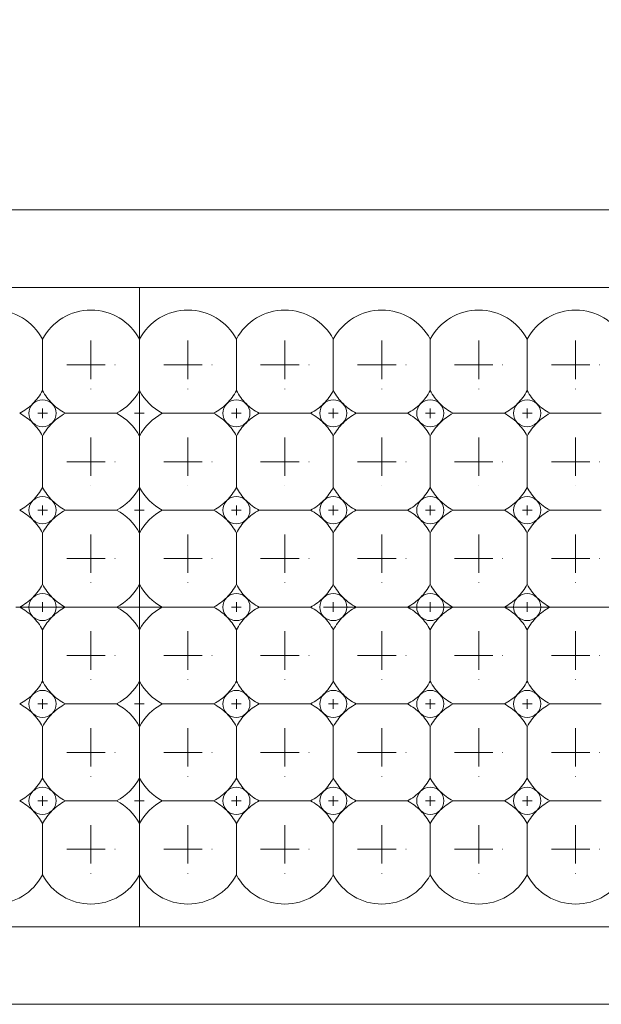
# Model space of a CAD drawing. Header units: millimetres. Extents: x -201 to 202, y 143 to 428.
# Tile 36 of 46: x 36 to 42, y 290 to 300. Entities that reach past the tile are written whole.
import ezdxf

# ---------------------------------------------------------------- set-up
doc = ezdxf.new("R2010")
doc.units = ezdxf.units.MM
doc.header["$LTSCALE"] = 0.25
doc.linetypes.add('CENTER', pattern=[50.8, 31.75, -6.35, 6.35, -6.35])
for name, color, linetype, lineweight in [('BASE', 7, 'Continuous', 20), ('CENTER', 1, 'CENTER', 9), ('DIMENSION', 6, 'Continuous', 9), ('LED LENS', 7, 'Continuous', 20)]:
    doc.layers.add(name, color=color, linetype=linetype, lineweight=lineweight)
doc.styles.add('VS Standard', font='msgothic.ttc', dxfattribs={"height": 3})
doc.dimstyles.new('VS Standard x0.2', dxfattribs={"dimtxt": 3, "dimasz": 3, "dimexe": 0.5, "dimexo": 0.8, "dimgap": 0.5, "dimtad": 3, "dimlfac": 5, "dimrnd": 0.0001, "dimzin": 9, "dimdsep": 46, "dimtxsty": 'VS Standard', "dimcen": 0, "dimaunit": 1, "dimadec": 0, "dimazin": 2, "dimtfac": 1, "dimtmove": 0, "dimatfit": 3, "dimfxl": 1, "dimtolj": 1, "dimtzin": 0, "dimarcsym": 0})

# ---------------------------------------------------------------- blocks, each defined once
blk = doc.blocks.new('*D262')
at = {"layer": 'Defpoints', "color": 0}
for p in [(47.12, 305.822), (-72.88, 297.961), (47.12, 297.961)]:
    blk.add_point(p, dxfattribs=at)
at = {"layer": 'DIMENSION', "color": 0, "lineweight": -2}
for p, q in [((-72.88, 298.761), (-72.88, 306.322)), ((47.12, 298.761), (47.12, 306.322)), ((-69.88, 305.822), (44.12, 305.822))]:
    blk.add_line(p, q, dxfattribs=at)
at = {"layer": 'DIMENSION', "color": 0}
for points in [[(-69.88, 306.322), (-69.88, 305.322), (-72.88, 305.822)], [(44.12, 305.322), (44.12, 306.322), (47.12, 305.822)]]:
    blk.add_solid(points, dxfattribs=at)
at = {"layer": 'DIMENSION', "color": 0, "insert": (-12.88, 307.822), "char_height": 3, "attachment_point": 5, "style": 'VS Standard'}
blk.add_mtext('\\A1;600', dxfattribs=at)
blk = doc.blocks.new('*D265')
at = {"layer": 'Defpoints', "color": 0}
for p in [(47.42, 312.478), (-73.18, 297.961), (47.42, 297.961)]:
    blk.add_point(p, dxfattribs=at)
at = {"layer": 'DIMENSION', "color": 0, "lineweight": -2}
for p, q in [((-73.18, 298.761), (-73.18, 312.978)), ((47.42, 298.761), (47.42, 312.978)), ((-70.18, 312.478), (44.42, 312.478))]:
    blk.add_line(p, q, dxfattribs=at)
at = {"layer": 'DIMENSION', "color": 0}
for points in [[(-70.18, 312.978), (-70.18, 311.978), (-73.18, 312.478)], [(44.42, 311.978), (44.42, 312.978), (47.42, 312.478)]]:
    blk.add_solid(points, dxfattribs=at)
at = {"layer": 'DIMENSION', "color": 0, "insert": (-12.88, 314.478), "char_height": 3, "attachment_point": 5, "style": 'VS Standard'}
blk.add_mtext('\\A1;603', dxfattribs=at)
blk = doc.blocks.new('*D266')
at = {"layer": 'Defpoints', "color": 0}
for p in [(47.818, 319.199), (-73.582, 296.068), (47.818, 296.068)]:
    blk.add_point(p, dxfattribs=at)
at = {"layer": 'DIMENSION', "color": 0, "lineweight": -2}
for p, q in [((-73.582, 296.868), (-73.582, 319.699)), ((47.818, 296.868), (47.818, 319.699)), ((-70.582, 319.199), (44.818, 319.199))]:
    blk.add_line(p, q, dxfattribs=at)
at = {"layer": 'DIMENSION', "color": 0}
for points in [[(-70.582, 319.699), (-70.582, 318.699), (-73.582, 319.199)], [(44.818, 318.699), (44.818, 319.699), (47.818, 319.199)]]:
    blk.add_solid(points, dxfattribs=at)
at = {"layer": 'DIMENSION', "color": 0, "insert": (-12.882, 321.45), "char_height": 3, "attachment_point": 5, "style": 'VS Standard'}
blk.add_mtext('\\A1;\\A1;(607)', dxfattribs=at)

msp = doc.modelspace()

# ---------------------------------------------------------------- linework, layer by layer
at = {"layer": 'BASE'}
for p, q in [((-72.8798, 297.9606), (47.1202, 297.9606)), ((47.1202, 297.1606), (-72.8798, 297.1606)), ((-72.8798, 290.5606), (47.1202, 290.5606)), ((47.1202, 289.7606), (-72.8798, 289.7606))]:
    msp.add_line(p, q, dxfattribs=at)
at = {"layer": 'CENTER', "ltscale": 0.05}
for p, q in [((36.6202, 296.6106), (36.6202, 296.1106)), ((37.6202, 296.6106), (37.6202, 296.1106)), ((38.6202, 296.6106), (38.6202, 296.1106)), ((39.6202, 296.6106), (39.6202, 296.1106)), ((40.6202, 296.6106), (40.6202, 296.1106)), ((41.6202, 296.6106), (41.6202, 296.1106)), ((36.3702, 296.3606), (36.8702, 296.3606)), ((37.3702, 296.3606), (37.8702, 296.3606)), ((38.3702, 296.3606), (38.8702, 296.3606)), ((39.3702, 296.3606), (39.8702, 296.3606)), ((40.3702, 296.3606), (40.8702, 296.3606)), ((41.3702, 296.3606), (41.8702, 296.3606)), ((36.6202, 295.6106), (36.6202, 295.1106)), ((37.6202, 295.6106), (37.6202, 295.1106)), ((38.6202, 295.6106), (38.6202, 295.1106)), ((39.6202, 295.6106), (39.6202, 295.1106)), ((40.6202, 295.6106), (40.6202, 295.1106)), ((41.6202, 295.6106), (41.6202, 295.1106)), ((36.3702, 295.3606), (36.8702, 295.3606)), ((37.3702, 295.3606), (37.8702, 295.3606)), ((38.3702, 295.3606), (38.8702, 295.3606)), ((39.3702, 295.3606), (39.8702, 295.3606)), ((40.3702, 295.3606), (40.8702, 295.3606)), ((41.3702, 295.3606), (41.8702, 295.3606)), ((36.6202, 294.6106), (36.6202, 294.1106)), ((37.6202, 294.6106), (37.6202, 294.1106)), ((38.6202, 294.6106), (38.6202, 294.1106)), ((39.6202, 294.6106), (39.6202, 294.1106)), ((40.6202, 294.6106), (40.6202, 294.1106)), ((41.6202, 294.6106), (41.6202, 294.1106)), ((36.3702, 294.3606), (36.8702, 294.3606)), ((37.3702, 294.3606), (37.8702, 294.3606)), ((38.3702, 294.3606), (38.8702, 294.3606)), ((39.3702, 294.3606), (39.8702, 294.3606)), ((40.3702, 294.3606), (40.8702, 294.3606)), ((41.3702, 294.3606), (41.8702, 294.3606)), ((36.6202, 293.6106), (36.6202, 293.1106)), ((37.6202, 293.6106), (37.6202, 293.1106)), ((38.6202, 293.6106), (38.6202, 293.1106)), ((39.6202, 293.6106), (39.6202, 293.1106)), ((40.6202, 293.6106), (40.6202, 293.1106)), ((41.6202, 293.6106), (41.6202, 293.1106)), ((36.3702, 293.3606), (36.8702, 293.3606)), ((37.3702, 293.3606), (37.8702, 293.3606)), ((38.3702, 293.3606), (38.8702, 293.3606)), ((39.3702, 293.3606), (39.8702, 293.3606)), ((40.3702, 293.3606), (40.8702, 293.3606)), ((41.3702, 293.3606), (41.8702, 293.3606)), ((36.6202, 292.6106), (36.6202, 292.1106)), ((37.6202, 292.6106), (37.6202, 292.1106)), ((38.6202, 292.6106), (38.6202, 292.1106)), ((39.6202, 292.6106), (39.6202, 292.1106)), ((40.6202, 292.6106), (40.6202, 292.1106)), ((41.6202, 292.6106), (41.6202, 292.1106)), ((36.3702, 292.3606), (36.8702, 292.3606)), ((37.3702, 292.3606), (37.8702, 292.3606)), ((38.3702, 292.3606), (38.8702, 292.3606)), ((39.3702, 292.3606), (39.8702, 292.3606)), ((40.3702, 292.3606), (40.8702, 292.3606)), ((41.3702, 292.3606), (41.8702, 292.3606)), ((36.6202, 291.6106), (36.6202, 291.1106)), ((37.6202, 291.6106), (37.6202, 291.1106)), ((38.6202, 291.6106), (38.6202, 291.1106)), ((39.6202, 291.6106), (39.6202, 291.1106)), ((40.6202, 291.6106), (40.6202, 291.1106)), ((41.6202, 291.6106), (41.6202, 291.1106)), ((36.3702, 291.3606), (36.8702, 291.3606)), ((37.3702, 291.3606), (37.8702, 291.3606)), ((38.3702, 291.3606), (38.8702, 291.3606)), ((39.3702, 291.3606), (39.8702, 291.3606)), ((40.3702, 291.3606), (40.8702, 291.3606)), ((41.3702, 291.3606), (41.8702, 291.3606))]:
    msp.add_line(p, q, dxfattribs=at)
at = {"layer": 'CENTER', "ltscale": 0.01}
for p, q in [((36.0702, 295.8606), (36.1702, 295.8606)), ((36.1202, 295.9106), (36.1202, 295.8106)), ((37.0702, 295.8606), (37.1702, 295.8606)), ((37.1202, 295.9106), (37.1202, 295.8106)), ((38.0702, 295.8606), (38.1702, 295.8606)), ((38.1202, 295.9106), (38.1202, 295.8106)), ((39.0702, 295.8606), (39.1702, 295.8606)), ((39.1202, 295.9106), (39.1202, 295.8106)), ((40.0702, 295.8606), (40.1702, 295.8606)), ((40.1202, 295.9106), (40.1202, 295.8106)), ((41.0702, 295.8606), (41.1702, 295.8606)), ((41.1202, 295.9106), (41.1202, 295.8106)), ((36.0702, 294.8606), (36.1702, 294.8606)), ((36.1202, 294.9106), (36.1202, 294.8106)), ((37.0702, 294.8606), (37.1702, 294.8606)), ((37.1202, 294.9106), (37.1202, 294.8106)), ((38.0702, 294.8606), (38.1702, 294.8606)), ((38.1202, 294.9106), (38.1202, 294.8106)), ((39.0702, 294.8606), (39.1702, 294.8606)), ((39.1202, 294.9106), (39.1202, 294.8106)), ((40.0702, 294.8606), (40.1702, 294.8606)), ((40.1202, 294.9106), (40.1202, 294.8106)), ((41.0702, 294.8606), (41.1702, 294.8606)), ((41.1202, 294.9106), (41.1202, 294.8106)), ((36.1202, 293.9106), (36.1202, 293.8106)), ((37.1202, 293.9106), (37.1202, 293.8106)), ((38.1202, 293.9106), (38.1202, 293.8106)), ((39.1202, 293.9106), (39.1202, 293.8106)), ((40.1202, 293.9106), (40.1202, 293.8106)), ((41.1202, 293.9106), (41.1202, 293.8106)), ((36.0702, 293.8606), (36.1702, 293.8606)), ((37.0702, 293.8606), (37.1702, 293.8606)), ((38.0702, 293.8606), (38.1702, 293.8606)), ((39.0702, 293.8606), (39.1702, 293.8606)), ((40.0702, 293.8606), (40.1702, 293.8606)), ((41.0702, 293.8606), (41.1702, 293.8606)), ((36.1202, 292.9106), (36.1202, 292.8106)), ((37.1202, 292.9106), (37.1202, 292.8106)), ((38.1202, 292.9106), (38.1202, 292.8106)), ((39.1202, 292.9106), (39.1202, 292.8106)), ((40.1202, 292.9106), (40.1202, 292.8106)), ((41.1202, 292.9106), (41.1202, 292.8106)), ((36.0702, 292.8606), (36.1702, 292.8606)), ((37.0702, 292.8606), (37.1702, 292.8606)), ((38.0702, 292.8606), (38.1702, 292.8606)), ((39.0702, 292.8606), (39.1702, 292.8606)), ((40.0702, 292.8606), (40.1702, 292.8606)), ((41.0702, 292.8606), (41.1702, 292.8606)), ((36.1202, 291.9106), (36.1202, 291.8106)), ((37.1202, 291.9106), (37.1202, 291.8106)), ((38.1202, 291.9106), (38.1202, 291.8106)), ((39.1202, 291.9106), (39.1202, 291.8106)), ((40.1202, 291.9106), (40.1202, 291.8106)), ((41.1202, 291.9106), (41.1202, 291.8106)), ((36.0702, 291.8606), (36.1702, 291.8606)), ((37.0702, 291.8606), (37.1702, 291.8606)), ((38.0702, 291.8606), (38.1702, 291.8606)), ((39.0702, 291.8606), (39.1702, 291.8606)), ((40.0702, 291.8606), (40.1702, 291.8606)), ((41.0702, 291.8606), (41.1702, 291.8606))]:
    msp.add_line(p, q, dxfattribs=at)
at = {"layer": 'CENTER'}
msp.add_line((-75.2798, 293.8606), (49.5202, 293.8606), dxfattribs=at)
at = {"layer": 'LED LENS'}
for p, q in [((37.1202, 297.1606), (37.1202, 290.5606)), ((37.1202, 297.1606), (37.1202, 290.5606)), ((37.1202, 296.6252), (37.1202, 297.1606)), ((37.1202, 297.1606), (37.1202, 290.5606)), ((36.1202, 296.6252), (36.1202, 296.3606)), ((38.1202, 296.6252), (38.1202, 296.3606)), ((39.1202, 296.6252), (39.1202, 296.3606)), ((40.1202, 296.6252), (40.1202, 296.3606)), ((41.1202, 296.6252), (41.1202, 296.3606)), ((36.1202, 296.3606), (36.1202, 296.096)), ((38.1202, 296.3606), (38.1202, 296.096)), ((39.1202, 296.3606), (39.1202, 296.096)), ((40.1202, 296.3606), (40.1202, 296.096)), ((41.1202, 296.3606), (41.1202, 296.096)), ((36.3556, 295.8606), (36.8847, 295.8606)), ((37.3556, 295.8606), (37.8847, 295.8606)), ((38.3556, 295.8606), (38.8847, 295.8606)), ((39.3556, 295.8606), (39.8847, 295.8606)), ((40.3556, 295.8606), (40.8847, 295.8606)), ((41.3556, 295.8606), (41.8847, 295.8606)), ((36.1202, 295.6252), (36.1202, 295.3606)), ((38.1202, 295.6252), (38.1202, 295.3606)), ((39.1202, 295.6252), (39.1202, 295.3606)), ((40.1202, 295.6252), (40.1202, 295.3606)), ((41.1202, 295.6252), (41.1202, 295.3606)), ((36.1202, 295.3606), (36.1202, 295.096)), ((38.1202, 295.3606), (38.1202, 295.096)), ((39.1202, 295.3606), (39.1202, 295.096)), ((40.1202, 295.3606), (40.1202, 295.096)), ((41.1202, 295.3606), (41.1202, 295.096)), ((36.3556, 294.8606), (36.8847, 294.8606)), ((37.3556, 294.8606), (37.8847, 294.8606)), ((38.3556, 294.8606), (38.8847, 294.8606)), ((39.3556, 294.8606), (39.8847, 294.8606)), ((40.3556, 294.8606), (40.8847, 294.8606)), ((41.3556, 294.8606), (41.8847, 294.8606)), ((36.1202, 294.6252), (36.1202, 294.3606)), ((38.1202, 294.6252), (38.1202, 294.3606)), ((39.1202, 294.6252), (39.1202, 294.3606)), ((40.1202, 294.6252), (40.1202, 294.3606)), ((41.1202, 294.6252), (41.1202, 294.3606)), ((36.1202, 294.3606), (36.1202, 294.096)), ((38.1202, 294.3606), (38.1202, 294.096)), ((39.1202, 294.3606), (39.1202, 294.096)), ((40.1202, 294.3606), (40.1202, 294.096)), ((41.1202, 294.3606), (41.1202, 294.096)), ((36.3556, 293.8606), (36.8847, 293.8606)), ((37.3556, 293.8606), (37.8847, 293.8606)), ((38.3556, 293.8606), (38.8847, 293.8606)), ((39.3556, 293.8606), (39.8847, 293.8606)), ((40.3556, 293.8606), (40.8847, 293.8606)), ((41.3556, 293.8606), (41.8847, 293.8606)), ((36.1202, 293.6252), (36.1202, 293.3606)), ((38.1202, 293.6252), (38.1202, 293.3606)), ((39.1202, 293.6252), (39.1202, 293.3606)), ((40.1202, 293.6252), (40.1202, 293.3606)), ((41.1202, 293.6252), (41.1202, 293.3606)), ((36.1202, 293.3606), (36.1202, 293.096)), ((38.1202, 293.3606), (38.1202, 293.096)), ((39.1202, 293.3606), (39.1202, 293.096)), ((40.1202, 293.3606), (40.1202, 293.096)), ((41.1202, 293.3606), (41.1202, 293.096)), ((36.3556, 292.8606), (36.8847, 292.8606)), ((37.3556, 292.8606), (37.8847, 292.8606)), ((38.3556, 292.8606), (38.8847, 292.8606)), ((39.3556, 292.8606), (39.8847, 292.8606)), ((40.3556, 292.8606), (40.8847, 292.8606)), ((41.3556, 292.8606), (41.8847, 292.8606)), ((36.1202, 292.3606), (36.1202, 292.6252)), ((38.1202, 292.6252), (38.1202, 292.3606)), ((39.1202, 292.6252), (39.1202, 292.3606)), ((40.1202, 292.6252), (40.1202, 292.3606)), ((41.1202, 292.6252), (41.1202, 292.3606)), ((36.1202, 292.096), (36.1202, 292.3606)), ((38.1202, 292.3606), (38.1202, 292.096)), ((39.1202, 292.3606), (39.1202, 292.096)), ((40.1202, 292.3606), (40.1202, 292.096)), ((41.1202, 292.3606), (41.1202, 292.096)), ((36.3556, 291.8606), (36.8847, 291.8606)), ((37.3556, 291.8606), (37.8847, 291.8606)), ((38.3556, 291.8606), (38.8847, 291.8606)), ((39.3556, 291.8606), (39.8847, 291.8606)), ((40.3556, 291.8606), (40.8847, 291.8606)), ((41.3556, 291.8606), (41.8847, 291.8606)), ((36.1202, 291.3606), (36.1202, 291.6252)), ((38.1202, 291.6252), (38.1202, 291.3606)), ((39.1202, 291.6252), (39.1202, 291.3606)), ((40.1202, 291.6252), (40.1202, 291.3606)), ((41.1202, 291.6252), (41.1202, 291.3606)), ((36.1202, 291.096), (36.1202, 291.3606)), ((38.1202, 291.3606), (38.1202, 291.096)), ((39.1202, 291.3606), (39.1202, 291.096)), ((40.1202, 291.3606), (40.1202, 291.096)), ((41.1202, 291.3606), (41.1202, 291.096))]:
    msp.add_line(p, q, dxfattribs=at)
for centre, radius, start, end in [((35.6202, 296.3606), 0.5657, 27.88557, 152.11443), ((36.6202, 296.3606), 0.5657, 27.88557, 152.11443), ((37.6202, 296.3606), 0.5657, 27.88557, 152.11443), ((38.6202, 296.3606), 0.5657, 27.88557, 152.11443), ((39.6202, 296.3606), 0.5657, 27.88557, 152.11443), ((40.6202, 296.3606), 0.5657, 27.88557, 152.11443), ((41.6202, 296.3606), 0.5657, 27.88557, 152.11443), ((35.6202, 296.3606), 0.5657, 315, 332.11443), ((36.6202, 296.3606), 0.5657, 207.88557, 225), ((36.6202, 296.3606), 0.5657, 297.88557, 332.11443), ((37.6202, 296.3606), 0.5657, 207.88557, 242.11443), ((37.6202, 296.3606), 0.5657, 315, 332.11443), ((38.6202, 296.3606), 0.5657, 207.88557, 225), ((38.6202, 296.3606), 0.5657, 315, 332.11443), ((39.6202, 296.3606), 0.5657, 207.88557, 225), ((39.6202, 296.3606), 0.5657, 315, 332.11443), ((40.6202, 296.3606), 0.5657, 207.88557, 225), ((40.6202, 296.3606), 0.5657, 315, 332.11443), ((41.6202, 296.3606), 0.5657, 207.88557, 225), ((35.6202, 296.3606), 0.5657, 297.88557, 315), ((36.1202, 295.8606), 0.14, 135, 225), ((36.1202, 295.8606), 0.14, 45, 135), ((36.1202, 295.8606), 0.14, 0, 45), ((36.6202, 296.3606), 0.5657, 225, 242.11443), ((37.6202, 296.3606), 0.5657, 297.88557, 315), ((38.1202, 295.8606), 0.14, 135, 225), ((38.1202, 295.8606), 0.14, 45, 135), ((38.1202, 295.8606), 0.14, 0, 45), ((38.6202, 296.3606), 0.5657, 225, 242.11443), ((38.6202, 296.3606), 0.5657, 297.88557, 315), ((39.1202, 295.8606), 0.14, 135, 225), ((39.1202, 295.8606), 0.14, 45, 135), ((39.1202, 295.8606), 0.14, 0, 45), ((39.6202, 296.3606), 0.5657, 225, 242.11443), ((39.6202, 296.3606), 0.5657, 297.88557, 315), ((40.1202, 295.8606), 0.14, 135, 225), ((40.1202, 295.8606), 0.14, 45, 135), ((40.1202, 295.8606), 0.14, 0, 45), ((40.6202, 296.3606), 0.5657, 225, 242.11443), ((40.6202, 296.3606), 0.5657, 297.88557, 315), ((41.1202, 295.8606), 0.14, 135, 225), ((41.1202, 295.8606), 0.14, 45, 135), ((41.1202, 295.8606), 0.14, 0, 45), ((41.6202, 296.3606), 0.5657, 225, 242.11443), ((35.6202, 295.3606), 0.5657, 45, 62.11443), ((36.1202, 295.8606), 0.14, 315, 0), ((36.6202, 295.3606), 0.5657, 117.88557, 135), ((36.6202, 295.3606), 0.5657, 27.88557, 62.11443), ((37.6202, 295.3606), 0.5657, 117.88557, 152.11443), ((37.6202, 295.3606), 0.5657, 45, 62.11443), ((38.1202, 295.8606), 0.14, 315, 0), ((38.6202, 295.3606), 0.5657, 117.88557, 135), ((38.6202, 295.3606), 0.5657, 45, 62.11443), ((39.1202, 295.8606), 0.14, 315, 0), ((39.6202, 295.3606), 0.5657, 117.88557, 135), ((39.6202, 295.3606), 0.5657, 45, 62.11443), ((40.1202, 295.8606), 0.14, 315, 0), ((40.6202, 295.3606), 0.5657, 117.88557, 135), ((40.6202, 295.3606), 0.5657, 45, 62.11443), ((41.1202, 295.8606), 0.14, 315, 0), ((41.6202, 295.3606), 0.5657, 117.88557, 135), ((35.6202, 295.3606), 0.5657, 27.88557, 45), ((36.1202, 295.8606), 0.14, 225, 315), ((36.6202, 295.3606), 0.5657, 135, 152.11443), ((37.6202, 295.3606), 0.5657, 27.88557, 45), ((38.1202, 295.8606), 0.14, 225, 315), ((38.6202, 295.3606), 0.5657, 135, 152.11443), ((38.6202, 295.3606), 0.5657, 27.88557, 45), ((39.1202, 295.8606), 0.14, 225, 315), ((39.6202, 295.3606), 0.5657, 135, 152.11443), ((39.6202, 295.3606), 0.5657, 27.88557, 45), ((40.1202, 295.8606), 0.14, 225, 315), ((40.6202, 295.3606), 0.5657, 135, 152.11443), ((40.6202, 295.3606), 0.5657, 27.88557, 45), ((41.1202, 295.8606), 0.14, 225, 315), ((41.6202, 295.3606), 0.5657, 135, 152.11443), ((35.6202, 295.3606), 0.5657, 315, 332.11443), ((36.6202, 295.3606), 0.5657, 207.88557, 225), ((36.6202, 295.3606), 0.5657, 297.88557, 332.11443), ((37.6202, 295.3606), 0.5657, 207.88557, 242.11443), ((37.6202, 295.3606), 0.5657, 315, 332.11443), ((38.6202, 295.3606), 0.5657, 207.88557, 225), ((38.6202, 295.3606), 0.5657, 315, 332.11443), ((39.6202, 295.3606), 0.5657, 207.88557, 225), ((39.6202, 295.3606), 0.5657, 315, 332.11443), ((40.6202, 295.3606), 0.5657, 207.88557, 225), ((40.6202, 295.3606), 0.5657, 315, 332.11443), ((41.6202, 295.3606), 0.5657, 207.88557, 225), ((35.6202, 295.3606), 0.5657, 297.88557, 315), ((36.1202, 294.8606), 0.14, 135, 225), ((36.1202, 294.8606), 0.14, 45, 135), ((36.1202, 294.8606), 0.14, 0, 45), ((36.6202, 295.3606), 0.5657, 225, 242.11443), ((37.6202, 295.3606), 0.5657, 297.88557, 315), ((38.1202, 294.8606), 0.14, 135, 225), ((38.1202, 294.8606), 0.14, 45, 135), ((38.1202, 294.8606), 0.14, 0, 45), ((38.6202, 295.3606), 0.5657, 225, 242.11443), ((38.6202, 295.3606), 0.5657, 297.88557, 315), ((39.1202, 294.8606), 0.14, 135, 225), ((39.1202, 294.8606), 0.14, 45, 135), ((39.1202, 294.8606), 0.14, 0, 45), ((39.6202, 295.3606), 0.5657, 225, 242.11443), ((39.6202, 295.3606), 0.5657, 297.88557, 315), ((40.1202, 294.8606), 0.14, 135, 225), ((40.1202, 294.8606), 0.14, 45, 135), ((40.1202, 294.8606), 0.14, 0, 45), ((40.6202, 295.3606), 0.5657, 225, 242.11443), ((40.6202, 295.3606), 0.5657, 297.88557, 315), ((41.1202, 294.8606), 0.14, 135, 225), ((41.1202, 294.8606), 0.14, 45, 135), ((41.1202, 294.8606), 0.14, 0, 45), ((41.6202, 295.3606), 0.5657, 225, 242.11443), ((35.6202, 294.3606), 0.5657, 45, 62.11443), ((36.1202, 294.8606), 0.14, 315, 0), ((36.6202, 294.3606), 0.5657, 117.88557, 135), ((36.6202, 294.3606), 0.5657, 27.88557, 62.11443), ((37.6202, 294.3606), 0.5657, 117.88557, 152.11443), ((37.6202, 294.3606), 0.5657, 45, 62.11443), ((38.1202, 294.8606), 0.14, 315, 0), ((38.6202, 294.3606), 0.5657, 117.88557, 135), ((38.6202, 294.3606), 0.5657, 45, 62.11443), ((39.1202, 294.8606), 0.14, 315, 0), ((39.6202, 294.3606), 0.5657, 117.88557, 135), ((39.6202, 294.3606), 0.5657, 45, 62.11443), ((40.1202, 294.8606), 0.14, 315, 0), ((40.6202, 294.3606), 0.5657, 117.88557, 135), ((40.6202, 294.3606), 0.5657, 45, 62.11443), ((41.1202, 294.8606), 0.14, 315, 0), ((41.6202, 294.3606), 0.5657, 117.88557, 135), ((35.6202, 294.3606), 0.5657, 27.88557, 45), ((36.1202, 294.8606), 0.14, 225, 315), ((36.6202, 294.3606), 0.5657, 135, 152.11443), ((37.6202, 294.3606), 0.5657, 27.88557, 45), ((38.1202, 294.8606), 0.14, 225, 315), ((38.6202, 294.3606), 0.5657, 135, 152.11443), ((38.6202, 294.3606), 0.5657, 27.88557, 45), ((39.1202, 294.8606), 0.14, 225, 315), ((39.6202, 294.3606), 0.5657, 135, 152.11443), ((39.6202, 294.3606), 0.5657, 27.88557, 45), ((40.1202, 294.8606), 0.14, 225, 315), ((40.6202, 294.3606), 0.5657, 135, 152.11443), ((40.6202, 294.3606), 0.5657, 27.88557, 45), ((41.1202, 294.8606), 0.14, 225, 315), ((41.6202, 294.3606), 0.5657, 135, 152.11443), ((35.6202, 294.3606), 0.5657, 315, 332.11443), ((36.6202, 294.3606), 0.5657, 207.88557, 225), ((36.6202, 294.3606), 0.5657, 297.88557, 332.11443), ((37.6202, 294.3606), 0.5657, 207.88557, 242.11443), ((37.6202, 294.3606), 0.5657, 315, 332.11443), ((38.6202, 294.3606), 0.5657, 207.88557, 225), ((38.6202, 294.3606), 0.5657, 315, 332.11443), ((39.6202, 294.3606), 0.5657, 207.88557, 225), ((39.6202, 294.3606), 0.5657, 315, 332.11443), ((40.6202, 294.3606), 0.5657, 207.88557, 225), ((40.6202, 294.3606), 0.5657, 315, 332.11443), ((41.6202, 294.3606), 0.5657, 207.88557, 225), ((35.6202, 294.3606), 0.5657, 297.88557, 315), ((36.1202, 293.8606), 0.14, 135, 225), ((36.1202, 293.8606), 0.14, 45, 135), ((36.1202, 293.8606), 0.14, 0, 45), ((36.6202, 294.3606), 0.5657, 225, 242.11443), ((37.6202, 294.3606), 0.5657, 297.88557, 315), ((38.1202, 293.8606), 0.14, 135, 225), ((38.1202, 293.8606), 0.14, 45, 135), ((38.1202, 293.8606), 0.14, 0, 45), ((38.6202, 294.3606), 0.5657, 225, 242.11443), ((38.6202, 294.3606), 0.5657, 297.88557, 315), ((39.1202, 293.8606), 0.14, 135, 225), ((39.1202, 293.8606), 0.14, 45, 135), ((39.1202, 293.8606), 0.14, 0, 45), ((39.6202, 294.3606), 0.5657, 225, 242.11443), ((39.6202, 294.3606), 0.5657, 297.88557, 315), ((40.1202, 293.8606), 0.14, 135, 225), ((40.1202, 293.8606), 0.14, 45, 135), ((40.1202, 293.8606), 0.14, 0, 45), ((40.6202, 294.3606), 0.5657, 225, 242.11443), ((40.6202, 294.3606), 0.5657, 297.88557, 315), ((41.1202, 293.8606), 0.14, 135, 225), ((41.1202, 293.8606), 0.14, 45, 135), ((41.1202, 293.8606), 0.14, 0, 45), ((41.6202, 294.3606), 0.5657, 225, 242.11443), ((35.6202, 293.3606), 0.5657, 45, 62.11443), ((36.1202, 293.8606), 0.14, 315, 0), ((36.6202, 293.3606), 0.5657, 117.88557, 135), ((36.6202, 293.3606), 0.5657, 27.88557, 62.11443), ((37.6202, 293.3606), 0.5657, 117.88557, 152.11443), ((37.6202, 293.3606), 0.5657, 45, 62.11443), ((38.1202, 293.8606), 0.14, 315, 0), ((38.6202, 293.3606), 0.5657, 117.88557, 135), ((38.6202, 293.3606), 0.5657, 45, 62.11443), ((39.1202, 293.8606), 0.14, 315, 0), ((39.6202, 293.3606), 0.5657, 117.88557, 135), ((39.6202, 293.3606), 0.5657, 45, 62.11443), ((40.1202, 293.8606), 0.14, 315, 0), ((40.6202, 293.3606), 0.5657, 117.88557, 135), ((40.6202, 293.3606), 0.5657, 45, 62.11443), ((41.1202, 293.8606), 0.14, 315, 0), ((41.6202, 293.3606), 0.5657, 117.88557, 135), ((35.6202, 293.3606), 0.5657, 27.88557, 45), ((36.1202, 293.8606), 0.14, 225, 315), ((36.6202, 293.3606), 0.5657, 135, 152.11443), ((37.6202, 293.3606), 0.5657, 27.88557, 45), ((38.1202, 293.8606), 0.14, 225, 315), ((38.6202, 293.3606), 0.5657, 135, 152.11443), ((38.6202, 293.3606), 0.5657, 27.88557, 45), ((39.1202, 293.8606), 0.14, 225, 315), ((39.6202, 293.3606), 0.5657, 135, 152.11443), ((39.6202, 293.3606), 0.5657, 27.88557, 45), ((40.1202, 293.8606), 0.14, 225, 315), ((40.6202, 293.3606), 0.5657, 135, 152.11443), ((40.6202, 293.3606), 0.5657, 27.88557, 45), ((41.1202, 293.8606), 0.14, 225, 315), ((41.6202, 293.3606), 0.5657, 135, 152.11443), ((35.6202, 293.3606), 0.5657, 315, 332.11443), ((36.1202, 292.8606), 0.14, 45, 135), ((36.6202, 293.3606), 0.5657, 207.88557, 225), ((36.6202, 293.3606), 0.5657, 297.88557, 332.11443), ((37.6202, 293.3606), 0.5657, 207.88557, 242.11443), ((37.6202, 293.3606), 0.5657, 315, 332.11443), ((38.1202, 292.8606), 0.14, 45, 135), ((38.6202, 293.3606), 0.5657, 207.88557, 225), ((38.6202, 293.3606), 0.5657, 315, 332.11443), ((39.1202, 292.8606), 0.14, 45, 135), ((39.6202, 293.3606), 0.5657, 207.88557, 225), ((39.6202, 293.3606), 0.5657, 315, 332.11443), ((40.1202, 292.8606), 0.14, 45, 135), ((40.6202, 293.3606), 0.5657, 207.88557, 225), ((40.6202, 293.3606), 0.5657, 315, 332.11443), ((41.1202, 292.8606), 0.14, 45, 135), ((41.6202, 293.3606), 0.5657, 207.88557, 225), ((35.6202, 293.3606), 0.5657, 297.88557, 315), ((36.1202, 292.8606), 0.14, 135, 225), ((36.1202, 292.8606), 0.14, 0, 45), ((36.6202, 293.3606), 0.5657, 225, 242.11443), ((37.6202, 293.3606), 0.5657, 297.88557, 315), ((38.1202, 292.8606), 0.14, 135, 225), ((38.1202, 292.8606), 0.14, 0, 45), ((38.6202, 293.3606), 0.5657, 225, 242.11443), ((38.6202, 293.3606), 0.5657, 297.88557, 315), ((39.1202, 292.8606), 0.14, 135, 225), ((39.1202, 292.8606), 0.14, 0, 45), ((39.6202, 293.3606), 0.5657, 225, 242.11443), ((39.6202, 293.3606), 0.5657, 297.88557, 315), ((40.1202, 292.8606), 0.14, 135, 225), ((40.1202, 292.8606), 0.14, 0, 45), ((40.6202, 293.3606), 0.5657, 225, 242.11443), ((40.6202, 293.3606), 0.5657, 297.88557, 315), ((41.1202, 292.8606), 0.14, 135, 225), ((41.1202, 292.8606), 0.14, 0, 45), ((41.6202, 293.3606), 0.5657, 225, 242.11443), ((35.6202, 292.3606), 0.5657, 45, 62.11443), ((36.1202, 292.8606), 0.14, 315, 0), ((36.6202, 292.3606), 0.5657, 117.88557, 135), ((36.6202, 292.3606), 0.5657, 27.88557, 62.11443), ((37.6202, 292.3606), 0.5657, 117.88557, 152.11443), ((37.6202, 292.3606), 0.5657, 45, 62.11443), ((38.1202, 292.8606), 0.14, 315, 0), ((38.6202, 292.3606), 0.5657, 117.88557, 135), ((38.6202, 292.3606), 0.5657, 45, 62.11443), ((39.1202, 292.8606), 0.14, 315, 0), ((39.6202, 292.3606), 0.5657, 117.88557, 135), ((39.6202, 292.3606), 0.5657, 45, 62.11443), ((40.1202, 292.8606), 0.14, 315, 0), ((40.6202, 292.3606), 0.5657, 117.88557, 135), ((40.6202, 292.3606), 0.5657, 45, 62.11443), ((41.1202, 292.8606), 0.14, 315, 0), ((41.6202, 292.3606), 0.5657, 117.88557, 135), ((35.6202, 292.3606), 0.5657, 27.88557, 45), ((36.1202, 292.8606), 0.14, 225, 315), ((36.6202, 292.3606), 0.5657, 135, 152.11443), ((37.6202, 292.3606), 0.5657, 27.88557, 45), ((38.1202, 292.8606), 0.14, 225, 315), ((38.6202, 292.3606), 0.5657, 135, 152.11443), ((38.6202, 292.3606), 0.5657, 27.88557, 45), ((39.1202, 292.8606), 0.14, 225, 315), ((39.6202, 292.3606), 0.5657, 135, 152.11443), ((39.6202, 292.3606), 0.5657, 27.88557, 45), ((40.1202, 292.8606), 0.14, 225, 315), ((40.6202, 292.3606), 0.5657, 135, 152.11443), ((40.6202, 292.3606), 0.5657, 27.88557, 45), ((41.1202, 292.8606), 0.14, 225, 315), ((41.6202, 292.3606), 0.5657, 135, 152.11443), ((35.6202, 292.3606), 0.5657, 315, 332.11443), ((36.6202, 292.3606), 0.5657, 207.88557, 225), ((36.6202, 292.3606), 0.5657, 297.88557, 332.11443), ((37.6202, 292.3606), 0.5657, 207.88557, 242.11443), ((37.6202, 292.3606), 0.5657, 315, 332.11443), ((38.6202, 292.3606), 0.5657, 207.88557, 225), ((38.6202, 292.3606), 0.5657, 315, 332.11443), ((39.6202, 292.3606), 0.5657, 207.88557, 225), ((39.6202, 292.3606), 0.5657, 315, 332.11443), ((40.6202, 292.3606), 0.5657, 207.88557, 225), ((40.6202, 292.3606), 0.5657, 315, 332.11443), ((41.6202, 292.3606), 0.5657, 207.88557, 225), ((36.1202, 291.8606), 0.14, 45, 135), ((38.1202, 291.8606), 0.14, 45, 135), ((39.1202, 291.8606), 0.14, 45, 135), ((40.1202, 291.8606), 0.14, 45, 135), ((41.1202, 291.8606), 0.14, 45, 135), ((35.6202, 292.3606), 0.5657, 297.88557, 315), ((36.1202, 291.8606), 0.14, 135, 225), ((36.1202, 291.8606), 0.14, 0, 45), ((36.6202, 292.3606), 0.5657, 225, 242.11443), ((37.6202, 292.3606), 0.5657, 297.88557, 315), ((38.1202, 291.8606), 0.14, 135, 225), ((38.1202, 291.8606), 0.14, 0, 45), ((38.6202, 292.3606), 0.5657, 225, 242.11443), ((38.6202, 292.3606), 0.5657, 297.88557, 315), ((39.1202, 291.8606), 0.14, 135, 225), ((39.1202, 291.8606), 0.14, 0, 45), ((39.6202, 292.3606), 0.5657, 225, 242.11443), ((39.6202, 292.3606), 0.5657, 297.88557, 315), ((40.1202, 291.8606), 0.14, 135, 225), ((40.1202, 291.8606), 0.14, 0, 45), ((40.6202, 292.3606), 0.5657, 225, 242.11443), ((40.6202, 292.3606), 0.5657, 297.88557, 315), ((41.1202, 291.8606), 0.14, 135, 225), ((41.1202, 291.8606), 0.14, 0, 45), ((41.6202, 292.3606), 0.5657, 225, 242.11443), ((35.6202, 291.3606), 0.5657, 45, 62.11443), ((36.1202, 291.8606), 0.14, 315, 0), ((36.6202, 291.3606), 0.5657, 117.88557, 135), ((36.6202, 291.3606), 0.5657, 27.88557, 62.11443), ((37.6202, 291.3606), 0.5657, 117.88557, 152.11443), ((37.6202, 291.3606), 0.5657, 45, 62.11443), ((38.1202, 291.8606), 0.14, 315, 0), ((38.6202, 291.3606), 0.5657, 117.88557, 135), ((38.6202, 291.3606), 0.5657, 45, 62.11443), ((39.1202, 291.8606), 0.14, 315, 0), ((39.6202, 291.3606), 0.5657, 117.88557, 135), ((39.6202, 291.3606), 0.5657, 45, 62.11443), ((40.1202, 291.8606), 0.14, 315, 0), ((40.6202, 291.3606), 0.5657, 117.88557, 135), ((40.6202, 291.3606), 0.5657, 45, 62.11443), ((41.1202, 291.8606), 0.14, 315, 0), ((41.6202, 291.3606), 0.5657, 117.88557, 135), ((35.6202, 291.3606), 0.5657, 27.88557, 45), ((36.1202, 291.8606), 0.14, 225, 315), ((36.6202, 291.3606), 0.5657, 135, 152.11443), ((37.6202, 291.3606), 0.5657, 27.88557, 45), ((38.1202, 291.8606), 0.14, 225, 315), ((38.6202, 291.3606), 0.5657, 135, 152.11443), ((38.6202, 291.3606), 0.5657, 27.88557, 45), ((39.1202, 291.8606), 0.14, 225, 315), ((39.6202, 291.3606), 0.5657, 135, 152.11443), ((39.6202, 291.3606), 0.5657, 27.88557, 45), ((40.1202, 291.8606), 0.14, 225, 315), ((40.6202, 291.3606), 0.5657, 135, 152.11443), ((40.6202, 291.3606), 0.5657, 27.88557, 45), ((41.1202, 291.8606), 0.14, 225, 315), ((41.6202, 291.3606), 0.5657, 135, 152.11443), ((35.6202, 291.3606), 0.5657, 207.88557, 332.11443), ((36.6202, 291.3606), 0.5657, 207.88557, 332.11443), ((37.6202, 291.3606), 0.5657, 207.88557, 332.11443), ((38.6202, 291.3606), 0.5657, 207.88557, 332.11443), ((39.6202, 291.3606), 0.5657, 207.88557, 332.11443), ((40.6202, 291.3606), 0.5657, 207.88557, 332.11443), ((41.6202, 291.3606), 0.5657, 207.88557, 332.11443)]:
    msp.add_arc(centre, radius, start, end, dxfattribs=at)

# ---------------------------------------------------------------- dimensions: what is measured, and where the dimension line sits
at = {"layer": 'DIMENSION'}
dim = msp.add_linear_dim(base=(47.8184, 319.1987), p1=(-73.5816, 296.0676), p2=(47.8184, 296.0676), text='\\A1;(<>)', dimstyle='VS Standard x0.2', dxfattribs=at)
dim.commit()
dim.dimension.update_dxf_attribs({"geometry": '*D266', "text_midpoint": (-12.8816, 321.4499)})
for base, p1, p2, picture, middle in [((47.4202, 312.4778), (-73.1798, 297.9606), (47.4202, 297.9606), '*D265', (-12.8798, 314.4783)), ((47.1202, 305.8221), (-72.8798, 297.9606), (47.1202, 297.9606), '*D262', (-12.8798, 307.8221))]:
    dim = msp.add_linear_dim(base=base, p1=p1, p2=p2, dimstyle='VS Standard x0.2', dxfattribs=at)
    dim.commit()
    dim.dimension.update_dxf_attribs({"geometry": picture, "text_midpoint": middle})

doc.saveas('drawing.dxf')
